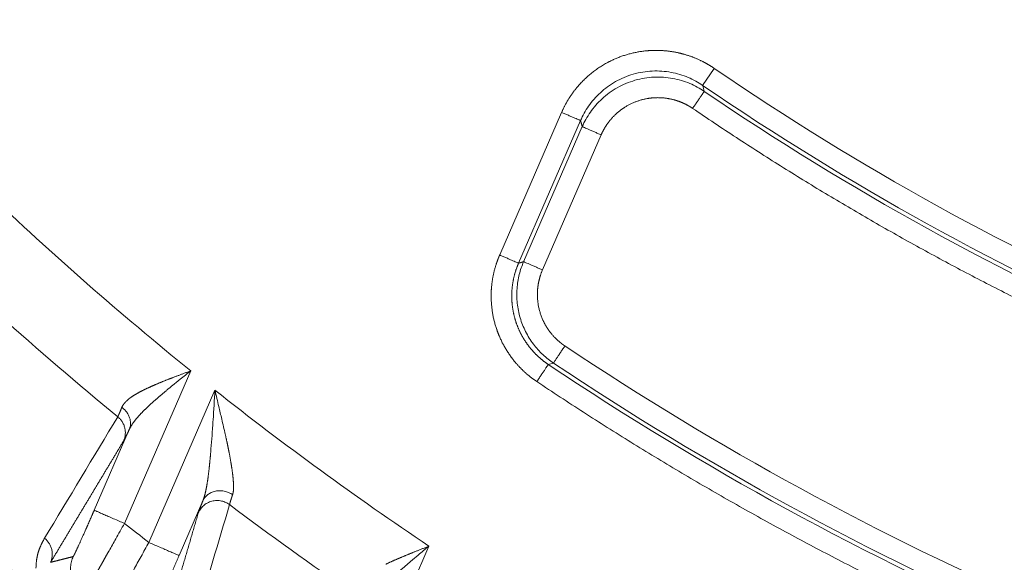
# Model space of a CAD drawing. Header units: millimetres. Extents: x 5437 to 18441, y -4466 to 3128.
# Tile 102 of 256: x 8441 to 8465, y -2844 to -2831. Entities that reach past the tile are written whole.
import ezdxf

# ---------------------------------------------------------------- set-up
doc = ezdxf.new("R2010")
doc.units = ezdxf.units.MM
doc.layers.add('1', color=7, linetype='Continuous', true_color=0xffffff)
doc.styles.add('TXT08', font='txt.shx', dxfattribs={"width": 0.8, "bigfont": 'gbcbig.shx'})
doc.dimstyles.get("Standard").update_dxf_attribs({"dimtxt": 0.18, "dimasz": 0.18, "dimexe": 0.18, "dimexo": 0.0625, "dimgap": 0.09, "dimtad": 0, "dimtih": 1, "dimtoh": 1, "dimdec": 4, "dimzin": 0, "dimdsep": 46, "dimtxsty": 'Standard', "dimcen": 0.09, "dimadec": 0, "dimazin": 0, "dimtfac": 1, "dimtdec": 4, "dimtofl": 0, "dimtmove": 0, "dimatfit": 3, "dimfxl": 1, "dimtolj": 1, "dimtzin": 0, "dimarcsym": 0})
doc.dimstyles.new('YanXiu', dxfattribs={"dimtxt": 40, "dimasz": 30, "dimexe": 0.66, "dimexo": 0.66, "dimgap": 0.66, "dimtad": 0, "dimdec": 1, "dimdsep": 46, "dimtxsty": 'TXT08', "dimcen": 0, "dimclrd": 256, "dimclre": 165, "dimclrt": 90, "dimazin": 2, "dimtfac": 1, "dimtdec": 1, "dimtofl": 0, "dimtmove": 0, "dimatfit": 3, "dimfxl": 1, "dimlwd": 5, "dimlwe": 13, "dimarcsym": 0})

# ---------------------------------------------------------------- blocks, each defined once
blk = doc.blocks.new('*D53')
at = {"color": 0, "lineweight": -2, "transparency": 16777216}
for p, q in [((10989.431, -2154.415), (10692.917, -2240.821)), ((11069.431, -2154.415), (10989.431, -2154.415)), ((8443.39, -2896.322), (8443.57, -2896.322)), ((8443.48, -2896.412), (8443.48, -2896.232))]:
    blk.add_line(p, q, dxfattribs=at)
at = {"color": 0, "lineweight": 20, "transparency": 16777216}
blk.add_solid([(10689.187, -2228.02), (10696.648, -2253.622), (10616.112, -2263.203)], dxfattribs=at)
at = {"layer": 'Defpoints', "color": 0, "lineweight": 20, "transparency": 16777216}
for p in [(10616.112, -2263.203), (6270.848, -3529.44)]:
    blk.add_point(p, dxfattribs=at)
at = {"color": 0, "lineweight": 20, "transparency": 16777216, "insert": (11249.521, -2154.415), "char_height": 80, "attachment_point": 5}
blk.add_mtext('\\A1;R2260', dxfattribs=at)
blk = doc.blocks.new('*D54')
at = {"color": 0, "lineweight": -2, "transparency": 16777216}
blk.add_line((7492.685, -2896.322), (7463.516, -2896.322), dxfattribs=at)
at = {"color": 0, "lineweight": -3, "transparency": 16777216}
for start, end in [(14.724706, 87.329624), (101.590205, 175.275294)]:
    blk.add_arc((8434.119, -2896.322), 970.423, start, end, dxfattribs=at)
at = {"color": 0, "lineweight": 20, "transparency": 16777216}
for points in [[(9385.695, -2646.81), (9359.647, -2652.519), (9389.799, -2727.809)], [(7480.316, -2816.939), (7453.672, -2815.84), (7463.696, -2896.322)]]:
    blk.add_solid(points, dxfattribs=at)
at = {"layer": 'Defpoints', "color": 0, "lineweight": 20, "transparency": 16777216}
for p in [(7900.863, -2085.545), (10671.817, -2501.755), (7492.748, -2896.322), (7740.501, -2896.322), (8434.119, -2896.322)]:
    blk.add_point(p, dxfattribs=at)
at = {"color": 0, "lineweight": 20, "transparency": 16777216, "insert": (8359.241, -1928.792), "char_height": 80, "attachment_point": 5}
blk.add_mtext('\\A1;165%%D', dxfattribs=at)
blk = doc.blocks.new('*D56')
at = {"lineweight": 5, "transparency": 16777216}
blk.add_line((9409.719, -2278.028), (9220.9, -2398.87), dxfattribs=at)
at = {"lineweight": 20, "transparency": 16777216}
blk.add_solid([(9218.205, -2394.659), (9223.595, -2403.082), (9195.632, -2415.042)], dxfattribs=at)
at = {"layer": 'Defpoints', "color": 0, "lineweight": 20, "transparency": 16777216}
for p in [(9195.632, -2415.042), (8443.48, -2896.412)]:
    blk.add_point(p, dxfattribs=at)
at = {"color": 90, "lineweight": 20, "transparency": 16777216, "insert": (9459.689, -2246.048), "char_height": 40, "attachment_point": 5, "rotation": 32.6188, "style": 'TXT08'}
blk.add_mtext('R893', dxfattribs=at)

msp = doc.modelspace()

# ---------------------------------------------------------------- linework, layer by layer
at = {"color": 7, "lineweight": 20}
msp.add_arc((8443.47995, -2896.41157), 893, 10.1099821, 350.11198757, dxfattribs=at)
at = {"layer": '1', "color": 0, "lineweight": 20}
for p, q in [((8457.23466, -2832.71841), (8457.51686, -2832.30571)), ((8452.30934, -2836.83531), (8453.81308, -2833.3733)), ((8454.27164, -2833.57248), (8452.76791, -2837.03449)), ((8452.89031, -2836.99852), (8454.31428, -2833.72016)), ((8454.77284, -2833.91934), (8453.34887, -2837.1977)), ((8444.80949, -2839.64632), (8443.20074, -2843.3501)), ((8443.79359, -2843.81173), (8445.39847, -2840.11688)), ((8442.46708, -2843.03143), (8443.31885, -2841.07043)), ((8445.10488, -2842.80054), (8444.52725, -2844.1304)), ((8450.59362, -2843.90017), (8449.0158, -2847.53274))]:
    msp.add_line(p, q, dxfattribs=at)
for centre, radius, start, end in [((8495.27522, -2777.08546), 66.89522, 235.6365589, 257.4075419), ((8495.27522, -2777.08546), 67.39518, 235.6365589, 257.4075419), ((8495.27522, -2777.08546), 67.49312, 235.734301, 257.3097998), ((8495.27522, -2777.08546), 80.37817, 226.4118644, 231.1080564), ((8495.27522, -2777.08546), 82.36106, 228.0002717, 230.636495), ((8495.27522, -2777.08546), 87.5, 224.5408917, 268.5032091), ((8495.27522, -2777.08546), 74.50693, 236.259337, 256.7847638), ((8495.27522, -2777.08546), 75.10482, 236.1952206, 256.8488802), ((8495.27522, -2777.08546), 75.00688, 236.259337, 256.7847638), ((8495.27522, -2777.08546), 80.37817, 231.645437, 236.2278127), ((8495.27522, -2777.08546), 86.87162, 228.283902, 231.6685782), ((8495.27522, -2777.08546), 82.36106, 233.0375695, 235.6139874), ((8495.27524, -2777.08543), 84.27788, 231.8377442, 232.3485701)]:
    msp.add_arc(centre, radius, start, end, dxfattribs=at)
for points, degree, knots in [([(8453.81308, -2833.3733), (8453.90496, -2833.16093), (8454.02182, -2832.95989), (8454.16158, -2832.77277), (8454.48107, -2832.43429), (8454.86943, -2832.17805), (8455.07939, -2832.07187), (8455.44513, -2831.93834), (8455.82809, -2831.87778), (8455.98275, -2831.8653), (8456.29269, -2831.86424), (8456.59943, -2831.91116), (8456.75148, -2831.94696), (8457.0028, -2832.02653), (8457.24021, -2832.1376), (8457.33547, -2832.18869), (8457.42756, -2832.24471), (8457.51686, -2832.30571)], 5, [0, 0, 0, 0, 0, 0, 0.26220551, 0.26220551, 0.26220551, 0.52587297, 0.52587297, 0.52587297, 0.70157156, 0.70157156, 0.70157156, 0.8776374, 0.8776374, 0.8776374, 1, 1, 1, 1, 1, 1]), ([(8457.23466, -2832.71841), (8457.18165, -2832.68217), (8457.12569, -2832.64766), (8457.00806, -2832.5832), (8456.94639, -2832.55327), (8456.81783, -2832.49912), (8456.75093, -2832.47491), (8456.61266, -2832.43333), (8456.54128, -2832.41595), (8456.39509, -2832.38901), (8456.32027, -2832.37944), (8456.16848, -2832.36889), (8456.09152, -2832.3679), (8455.93693, -2832.37497), (8455.8593, -2832.38303), (8455.705, -2832.40831), (8455.62833, -2832.42553), (8455.55293, -2832.4472)], 3, [0, 0, 0, 0, 0.125, 0.125, 0.25, 0.25, 0.375, 0.375, 0.5, 0.5, 0.625, 0.625, 0.75, 0.75, 0.875, 0.875, 1, 1, 1, 1]), ([(8455.55293, -2832.4472), (8455.47747, -2832.46893), (8455.40328, -2832.49512), (8455.25899, -2832.55579), (8455.18887, -2832.59027), (8455.05403, -2832.66656), (8454.98929, -2832.70836), (8454.86621, -2832.79812), (8454.80787, -2832.84607), (8454.69826, -2832.94676), (8454.64701, -2832.9995), (8454.55193, -2833.1084), (8454.50812, -2833.16455), (8454.42798, -2833.27893), (8454.39166, -2833.33716), (8454.3263, -2833.45445), (8454.29726, -2833.51352), (8454.27164, -2833.57248)], 3, [0, 0, 0, 0, 0.125, 0.125, 0.25, 0.25, 0.375, 0.375, 0.5, 0.5, 0.625, 0.625, 0.75, 0.75, 0.875, 0.875, 1, 1, 1, 1]), ([(8454.31428, -2833.72016), (8454.33988, -2833.66125), (8454.3689, -2833.60223), (8454.4342, -2833.48504), (8454.47049, -2833.42686), (8454.55054, -2833.31258), (8454.59431, -2833.25648), (8454.68926, -2833.14767), (8454.74046, -2833.09497), (8454.84992, -2832.99436), (8454.90818, -2832.94644), (8455.0311, -2832.85674), (8455.09574, -2832.81495), (8455.2304, -2832.73867), (8455.30041, -2832.7042), (8455.44451, -2832.6435), (8455.51859, -2832.61729), (8455.59396, -2832.59553)], 3, [0, 0, 0, 0, 0.125, 0.125, 0.25, 0.25, 0.375, 0.375, 0.5, 0.5, 0.625, 0.625, 0.75, 0.75, 0.875, 0.875, 1, 1, 1, 1]), ([(8455.59396, -2832.59553), (8455.66925, -2832.57381), (8455.74582, -2832.55652), (8455.89992, -2832.5311), (8455.97745, -2832.52297), (8456.13187, -2832.51572), (8456.20875, -2832.51661), (8456.36039, -2832.52695), (8456.43515, -2832.5364), (8456.58123, -2832.5631), (8456.65256, -2832.58036), (8456.79076, -2832.62169), (8456.85763, -2832.64577), (8456.98617, -2832.69966), (8457.04783, -2832.72946), (8457.16547, -2832.79366), (8457.22145, -2832.82805), (8457.27448, -2832.86416)], 3, [0, 0, 0, 0, 0.125, 0.125, 0.25, 0.25, 0.375, 0.375, 0.5, 0.5, 0.625, 0.625, 0.75, 0.75, 0.875, 0.875, 1, 1, 1, 1]), ([(8456.99299, -2833.27734), (8456.94324, -2833.24348), (8456.89204, -2833.21219), (8456.83924, -2833.18344), (8456.73149, -2833.13166), (8456.61884, -2833.09084), (8456.56122, -2833.07314), (8456.32874, -2833.01408), (8456.08714, -2833.00193), (8455.90358, -2833.02065), (8455.61041, -2833.09652), (8455.34638, -2833.24086), (8455.24671, -2833.30929), (8455.07214, -2833.45699), (8454.9283, -2833.6348), (8454.86784, -2833.7249), (8454.81578, -2833.82005), (8454.77284, -2833.91934)], 5, [0, 0, 0, 0, 0, 0, 0.11370391, 0.11370391, 0.11370391, 0.22727799, 0.22727799, 0.22727799, 0.5676946, 0.5676946, 0.5676946, 0.79533232, 0.79533232, 0.79533232, 1, 1, 1, 1, 1, 1]), ([(8453.21138, -2839.90834), (8453.01801, -2839.77903), (8452.84055, -2839.62781), (8452.68201, -2839.45713), (8452.45201, -2839.14276), (8452.28657, -2838.79232), (8452.23151, -2838.64754), (8452.12279, -2838.27535), (8452.087, -2837.88723), (8452.09213, -2837.6543), (8452.13556, -2837.34645), (8452.22545, -2837.05035), (8452.25067, -2836.97751), (8452.27863, -2836.90585), (8452.30934, -2836.83531)], 5, [0, 0, 0, 0, 0, 0, 0.33334625, 0.33334625, 0.33334625, 0.55540081, 0.55540081, 0.55540081, 0.88960653, 0.88960653, 0.88960653, 1, 1, 1, 1, 1, 1]), ([(8452.76791, -2837.03449), (8452.76506, -2837.04109), (8452.75936, -2837.05433), (8452.75107, -2837.07433), (8452.74294, -2837.0945), (8452.73502, -2837.11483), (8452.72728, -2837.13532), (8452.71974, -2837.15597), (8452.71241, -2837.17678), (8452.70528, -2837.19774), (8452.69836, -2837.21885), (8452.69165, -2837.2401), (8452.68516, -2837.26151), (8452.67888, -2837.28306), (8452.67283, -2837.30474), (8452.66701, -2837.32656), (8452.66142, -2837.34852), (8452.65605, -2837.37061), (8452.65093, -2837.39282), (8452.64605, -2837.41515), (8452.6414, -2837.43761), (8452.63701, -2837.46018), (8452.63286, -2837.48286), (8452.62896, -2837.50565), (8452.62532, -2837.52854), (8452.62193, -2837.55153), (8452.61881, -2837.57462), (8452.61595, -2837.5978), (8452.61335, -2837.62107), (8452.61102, -2837.64442), (8452.60896, -2837.66785), (8452.60717, -2837.69135), (8452.60566, -2837.71492), (8452.60442, -2837.73856), (8452.60346, -2837.76226), (8452.60279, -2837.78601), (8452.60239, -2837.80981), (8452.60228, -2837.83366), (8452.60245, -2837.85755), (8452.6029, -2837.88147), (8452.60365, -2837.90542), (8452.60468, -2837.9294), (8452.60601, -2837.9534), (8452.60762, -2837.97741), (8452.60953, -2838.00144), (8452.61173, -2838.02546), (8452.61422, -2838.04949), (8452.617, -2838.07351), (8452.62008, -2838.09752), (8452.62345, -2838.12151), (8452.62712, -2838.14548), (8452.63107, -2838.16942), (8452.63533, -2838.19333), (8452.63987, -2838.2172), (8452.64471, -2838.24103), (8452.64984, -2838.26481), (8452.65526, -2838.28853), (8452.66097, -2838.31219), (8452.66697, -2838.33579), (8452.67326, -2838.35932), (8452.67983, -2838.38277), (8452.68669, -2838.40614), (8452.69383, -2838.42942), (8452.70126, -2838.45262), (8452.70897, -2838.47571), (8452.71695, -2838.49871), (8452.72521, -2838.5216), (8452.73375, -2838.54438), (8452.74256, -2838.56704), (8452.75164, -2838.58958), (8452.76098, -2838.61199), (8452.77059, -2838.63427), (8452.78046, -2838.65642), (8452.79059, -2838.67843), (8452.80098, -2838.70029), (8452.81162, -2838.72201), (8452.82251, -2838.74357), (8452.83365, -2838.76497), (8452.84503, -2838.78621), (8452.85665, -2838.80729), (8452.86851, -2838.8282), (8452.8806, -2838.84893), (8452.89292, -2838.86949), (8452.90546, -2838.88986), (8452.91823, -2838.91005), (8452.93121, -2838.93005), (8452.94441, -2838.94987), (8452.95782, -2838.96948), (8452.97144, -2838.9889), (8452.98525, -2839.00812), (8452.99927, -2839.02713), (8453.01348, -2839.04594), (8453.02787, -2839.06454), (8453.04245, -2839.08293), (8453.05721, -2839.1011), (8453.07215, -2839.11906), (8453.08726, -2839.13679), (8453.10253, -2839.15431), (8453.11797, -2839.1716), (8453.13357, -2839.18867), (8453.14932, -2839.20551), (8453.16521, -2839.22212), (8453.18126, -2839.2385), (8453.19744, -2839.25466), (8453.21376, -2839.27057), (8453.2302, -2839.28626), (8453.24678, -2839.30171), (8453.26347, -2839.31692), (8453.28028, -2839.3319), (8453.29721, -2839.34663), (8453.31424, -2839.36113), (8453.33137, -2839.37539), (8453.34861, -2839.38941), (8453.36593, -2839.40319), (8453.38335, -2839.41673), (8453.40085, -2839.43003), (8453.41843, -2839.44309), (8453.43609, -2839.45591), (8453.45383, -2839.46849), (8453.47162, -2839.48084), (8453.48357, -2839.48889), (8453.48953, -2839.49291)], 3, [0, 0, 0, 0, 0.00775826, 0.01554642, 0.02336418, 0.03121125, 0.03908733, 0.0469921, 0.05492525, 0.06288644, 0.07087533, 0.07889157, 0.08693481, 0.09500467, 0.10310078, 0.11122276, 0.1193702, 0.12754271, 0.13573986, 0.14396124, 0.15220642, 0.16047495, 0.16876639, 0.17708028, 0.18541616, 0.19377354, 0.20215196, 0.21055091, 0.2189699, 0.22740843, 0.23586597, 0.24434201, 0.25283602, 0.26134746, 0.26987579, 0.27842046, 0.2869809, 0.29555657, 0.30414688, 0.31275126, 0.32136912, 0.32999989, 0.33864297, 0.34729776, 0.35596365, 0.36464003, 0.3733263, 0.38202184, 0.39072602, 0.39943823, 0.40815782, 0.41688418, 0.42561666, 0.43435463, 0.44309744, 0.45184447, 0.46059505, 0.46934855, 0.47810432, 0.48686172, 0.49562008, 0.50437878, 0.51313714, 0.52189454, 0.53065031, 0.53940382, 0.5481544, 0.55690143, 0.56564425, 0.57438222, 0.58311471, 0.59184107, 0.60056067, 0.60927289, 0.61797708, 0.62667262, 0.6353589, 0.6440353, 0.6527012, 0.661356, 0.66999909, 0.67862987, 0.68724775, 0.69585215, 0.70444247, 0.71301815, 0.72157862, 0.7301233, 0.73865164, 0.7471631, 0.75565713, 0.76413319, 0.77259075, 0.7810293, 0.78944831, 0.79784729, 0.80622573, 0.81458313, 0.82291903, 0.83123295, 0.83952442, 0.84779297, 0.85603818, 0.86425958, 0.87245677, 0.8806293, 0.88877677, 0.89689877, 0.90499492, 0.91306481, 0.92110808, 0.92912435, 0.93711328, 0.9450745, 0.95300768, 0.96091249, 0.9687886, 0.97663571, 0.98445351, 0.9922417, 1, 1, 1, 1]), ([(8453.34887, -2837.1977), (8453.27698, -2837.36257), (8453.23043, -2837.53787), (8453.2106, -2837.71751), (8453.22463, -2838.08023), (8453.34413, -2838.42298), (8453.43127, -2838.5863), (8453.57425, -2838.77885), (8453.75074, -2838.93829), (8453.79603, -2838.97537), (8453.84293, -2839.01008), (8453.89148, -2839.04245)], 5, [0, 0, 0, 0, 0, 0, 0.43036303, 0.43036303, 0.43036303, 0.8605009, 0.8605009, 0.8605009, 1, 1, 1, 1, 1, 1]), ([(8444.27792, -2839.84856), (8444.28528, -2839.84567), (8444.30036, -2839.83977), (8444.32359, -2839.83074), (8444.34797, -2839.82131), (8444.3735, -2839.81148), (8444.40017, -2839.80125), (8444.428, -2839.7906), (8444.45698, -2839.77955), (8444.48711, -2839.76808), (8444.51839, -2839.75619), (8444.55082, -2839.74389), (8444.58441, -2839.73117), (8444.61914, -2839.71803), (8444.65501, -2839.70448), (8444.69203, -2839.69051), (8444.73018, -2839.67613), (8444.76946, -2839.66135), (8444.79603, -2839.65137), (8444.80949, -2839.64632)], 3, [0, 0, 0, 0, 0.04233469, 0.08673159, 0.1331907, 0.18171196, 0.23229522, 0.28494026, 0.3396468, 0.39641451, 0.45524302, 0.5161319, 0.57908067, 0.64408883, 0.71115582, 0.78028107, 0.85146395, 0.92470382, 1, 1, 1, 1]), ([(8443.78357, -2840.05687), (8443.78984, -2840.05398), (8443.80246, -2840.04815), (8443.82163, -2840.0394), (8443.84111, -2840.03058), (8443.8609, -2840.02171), (8443.881, -2840.01278), (8443.90142, -2840.00379), (8443.92214, -2839.99473), (8443.94318, -2839.98562), (8443.96452, -2839.97645), (8443.98617, -2839.96721), (8444.00076, -2839.96105), (8444.00809, -2839.95795)], 3, [0, 0, 0, 0, 0.08671421, 0.17426057, 0.2626415, 0.35185937, 0.44191644, 0.53281492, 0.62455692, 0.71714448, 0.81057959, 0.90486415, 1, 1, 1, 1]), ([(8444.3663, -2840.00278), (8444.35867, -2840.00902), (8444.34351, -2840.0214), (8444.321, -2840.03986), (8444.29883, -2840.05807), (8444.27701, -2840.07604), (8444.25556, -2840.09378), (8444.23445, -2840.11126), (8444.21371, -2840.12851), (8444.19332, -2840.14552), (8444.17329, -2840.16229), (8444.15362, -2840.17881), (8444.1343, -2840.19509), (8444.11534, -2840.21114), (8444.09673, -2840.22694), (8444.07848, -2840.2425), (8444.06058, -2840.25781), (8444.04304, -2840.27288), (8444.02584, -2840.28771), (8444.009, -2840.3023), (8443.9925, -2840.31664), (8443.97635, -2840.33073), (8443.96054, -2840.34458), (8443.95015, -2840.35372), (8443.945, -2840.35826)], 3, [0, 0, 0, 0, 0.05262331, 0.10456281, 0.15581865, 0.20639095, 0.25627986, 0.30548551, 0.35400806, 0.40184766, 0.44900448, 0.49547869, 0.54127047, 0.58638001, 0.63080749, 0.67455314, 0.71761715, 0.75999976, 0.8017012, 0.84272172, 0.88306158, 0.92272105, 0.96170042, 1, 1, 1, 1]), ([(8444.00809, -2839.95795), (8444.01489, -2839.95509), (8444.02857, -2839.94933), (8444.04936, -2839.94067), (8444.07052, -2839.9319), (8444.09207, -2839.92304), (8444.11399, -2839.91407), (8444.13629, -2839.90501), (8444.15896, -2839.89584), (8444.18202, -2839.88658), (8444.20545, -2839.87721), (8444.22926, -2839.86775), (8444.25344, -2839.85818), (8444.26973, -2839.85178), (8444.27792, -2839.84856)], 3, [0, 0, 0, 0, 0.07737768, 0.15583498, 0.235373, 0.31599278, 0.39769529, 0.48048145, 0.56435214, 0.64930815, 0.73535025, 0.82247915, 0.91069553, 1, 1, 1, 1]), ([(8443.1372, -2840.53431), (8443.13835, -2840.53158), (8443.14064, -2840.52612), (8443.14443, -2840.51795), (8443.14847, -2840.50979), (8443.15278, -2840.50163), (8443.15736, -2840.49347), (8443.16221, -2840.48532), (8443.16734, -2840.47718), (8443.17273, -2840.46903), (8443.1784, -2840.46089), (8443.18435, -2840.45275), (8443.19056, -2840.44462), (8443.19705, -2840.43648), (8443.20382, -2840.42834), (8443.21086, -2840.4202), (8443.21817, -2840.41206), (8443.22576, -2840.40392), (8443.23363, -2840.39577), (8443.24177, -2840.38763), (8443.25019, -2840.37948), (8443.25889, -2840.37132), (8443.26786, -2840.36317), (8443.27711, -2840.355), (8443.28663, -2840.34683), (8443.29644, -2840.33866), (8443.30652, -2840.33048), (8443.31688, -2840.3223), (8443.32751, -2840.31411), (8443.33843, -2840.30591), (8443.34962, -2840.2977), (8443.36108, -2840.28949), (8443.36892, -2840.28403), (8443.37285, -2840.28129)], 3, [0, 0, 0, 0, 0.03055612, 0.06118234, 0.09188348, 0.1226643, 0.15352954, 0.18448387, 0.21553194, 0.24667836, 0.27792767, 0.30928439, 0.34075296, 0.3723378, 0.40404327, 0.43587365, 0.46783321, 0.49992613, 0.53215656, 0.56452856, 0.59704618, 0.62971337, 0.66253404, 0.69551205, 0.72865118, 0.76195517, 0.79542768, 0.82907234, 0.86289269, 0.89689222, 0.93107438, 0.96544254, 1, 1, 1, 1]), ([(8443.37285, -2840.28129), (8443.3768, -2840.27858), (8443.38472, -2840.27313), (8443.39693, -2840.26497), (8443.40942, -2840.25677), (8443.42224, -2840.24854), (8443.43536, -2840.24027), (8443.4488, -2840.23196), (8443.46254, -2840.22362), (8443.47661, -2840.21523), (8443.49098, -2840.20681), (8443.50567, -2840.19835), (8443.52067, -2840.18984), (8443.53599, -2840.18129), (8443.55162, -2840.1727), (8443.56757, -2840.16406), (8443.58384, -2840.15538), (8443.60042, -2840.14666), (8443.61731, -2840.13789), (8443.63452, -2840.12907), (8443.65205, -2840.12021), (8443.6699, -2840.1113), (8443.68806, -2840.10234), (8443.70653, -2840.09333), (8443.72533, -2840.08428), (8443.74444, -2840.07518), (8443.76385, -2840.06604), (8443.77698, -2840.05994), (8443.78357, -2840.05687)], 3, [0, 0, 0, 0, 0.03445411, 0.06920805, 0.10426485, 0.13962745, 0.17529872, 0.21128144, 0.24757832, 0.28419198, 0.32112498, 0.35837981, 0.39595887, 0.43386452, 0.47209903, 0.51066461, 0.54956343, 0.58879755, 0.62836903, 0.66827981, 0.70853183, 0.74912694, 0.79006695, 0.8313536, 0.8729886, 0.91497361, 0.95731022, 1, 1, 1, 1]), ([(8443.945, -2840.35826), (8443.93868, -2840.36383), (8443.9261, -2840.37493), (8443.90744, -2840.39152), (8443.88901, -2840.40799), (8443.87083, -2840.42434), (8443.85289, -2840.44058), (8443.8352, -2840.4567), (8443.81777, -2840.47271), (8443.80059, -2840.4886), (8443.78366, -2840.50438), (8443.76699, -2840.52005), (8443.75058, -2840.53561), (8443.73443, -2840.55106), (8443.71854, -2840.5664), (8443.70292, -2840.58163), (8443.68756, -2840.59675), (8443.67247, -2840.61176), (8443.65764, -2840.62666), (8443.64309, -2840.64146), (8443.6288, -2840.65616), (8443.61479, -2840.67074), (8443.60105, -2840.68522), (8443.58757, -2840.6996), (8443.57877, -2840.70915), (8443.57438, -2840.71391)], 3, [0, 0, 0, 0, 0.04700808, 0.09369103, 0.14004938, 0.1860837, 0.23179455, 0.2771825, 0.32224814, 0.36699209, 0.41141494, 0.45551734, 0.49929992, 0.54276335, 0.58590829, 0.62873543, 0.67124547, 0.71343914, 0.75531716, 0.79688028, 0.83812928, 0.87906494, 0.91968806, 0.95999946, 1, 1, 1, 1]), ([(8443.03869, -2840.7619), (8443.03916, -2840.76105), (8443.04009, -2840.75935), (8443.0416, -2840.7565), (8443.04319, -2840.75344), (8443.04486, -2840.75015), (8443.04661, -2840.74663), (8443.04844, -2840.74288), (8443.05035, -2840.73889), (8443.05235, -2840.73468), (8443.05443, -2840.73023), (8443.0566, -2840.72556), (8443.05884, -2840.72065), (8443.06117, -2840.71551), (8443.06358, -2840.71015), (8443.06608, -2840.70455), (8443.06865, -2840.69872), (8443.07131, -2840.69267), (8443.07405, -2840.68638), (8443.07687, -2840.67987), (8443.07978, -2840.67312), (8443.08276, -2840.66615), (8443.08583, -2840.65895), (8443.08898, -2840.65152), (8443.09221, -2840.64386), (8443.09552, -2840.63597), (8443.09891, -2840.62786), (8443.10238, -2840.61952), (8443.10594, -2840.61095), (8443.10957, -2840.60216), (8443.11328, -2840.59315), (8443.11707, -2840.5839), (8443.12094, -2840.57444), (8443.12488, -2840.56475), (8443.12891, -2840.55483), (8443.13301, -2840.54471), (8443.1358, -2840.53778), (8443.1372, -2840.53431)], 3, [0, 0, 0, 0, 0.02807925, 0.05618308, 0.08431188, 0.11246608, 0.14064608, 0.16885227, 0.19708508, 0.22534489, 0.25363211, 0.28194715, 0.31029039, 0.33866225, 0.3670631, 0.39549335, 0.42395339, 0.45244361, 0.48096439, 0.50951614, 0.53809923, 0.56671405, 0.59536097, 0.6240404, 0.65275269, 0.68149823, 0.7102774, 0.73909057, 0.76793811, 0.7968204, 0.8257378, 0.85469068, 0.88367941, 0.91270434, 0.94176584, 0.97086428, 1, 1, 1, 1]), ([(8443.57438, -2840.71391), (8443.57013, -2840.71857), (8443.56165, -2840.72784), (8443.5492, -2840.74169), (8443.53702, -2840.75542), (8443.52513, -2840.76903), (8443.51351, -2840.78253), (8443.50218, -2840.7959), (8443.49113, -2840.80916), (8443.48037, -2840.8223), (8443.46989, -2840.83531), (8443.45968, -2840.84821), (8443.44976, -2840.86099), (8443.44013, -2840.87365), (8443.43077, -2840.88619), (8443.42169, -2840.89862), (8443.4129, -2840.91092), (8443.40438, -2840.9231), (8443.39615, -2840.93516), (8443.38819, -2840.9471), (8443.38051, -2840.95892), (8443.37311, -2840.97062), (8443.36598, -2840.9822), (8443.35913, -2840.99365), (8443.35256, -2841.00499), (8443.34626, -2841.0162), (8443.34023, -2841.02729), (8443.33447, -2841.03825), (8443.32899, -2841.04909), (8443.32377, -2841.05981), (8443.32048, -2841.0669), (8443.31885, -2841.07043)], 3, [0, 0, 0, 0, 0.03912179, 0.07790179, 0.11634097, 0.1544403, 0.1922008, 0.2296235, 0.26670949, 0.30345984, 0.33987569, 0.37595819, 0.41170855, 0.44712797, 0.48221772, 0.5169791, 0.55141343, 0.58552209, 0.61930648, 0.65276806, 0.68590832, 0.71872879, 0.75123106, 0.78341675, 0.81528755, 0.84684518, 0.87809142, 0.9090281, 0.93965712, 0.96998042, 1, 1, 1, 1]), ([(8445.64877, -2841.18707), (8445.65109, -2841.19744), (8445.65569, -2841.21802), (8445.66249, -2841.24861), (8445.66914, -2841.27873), (8445.67563, -2841.30837), (8445.68198, -2841.33753), (8445.68817, -2841.36621), (8445.69421, -2841.39441), (8445.70009, -2841.42213), (8445.70581, -2841.44938), (8445.71139, -2841.47615), (8445.71501, -2841.49381), (8445.71681, -2841.50257)], 3, [0, 0, 0, 0, 0.09765735, 0.19396253, 0.2889162, 0.38251913, 0.47477216, 0.5656762, 0.65523225, 0.74344142, 0.83030488, 0.91582395, 1, 1, 1, 1]), ([(8445.26792, -2841.91258), (8445.26885, -2841.90337), (8445.27073, -2841.88479), (8445.27352, -2841.85655), (8445.27633, -2841.82772), (8445.27914, -2841.7983), (8445.28196, -2841.76827), (8445.28479, -2841.73764), (8445.28762, -2841.70641), (8445.29045, -2841.67458), (8445.29329, -2841.64215), (8445.29613, -2841.60912), (8445.29897, -2841.57549), (8445.30084, -2841.55283), (8445.30178, -2841.54141)], 3, [0, 0, 0, 0, 0.07550212, 0.15242392, 0.23076681, 0.31053211, 0.39172109, 0.47433494, 0.5583748, 0.64384173, 0.73073677, 0.81906088, 0.908815, 1, 1, 1, 1]), ([(8445.71681, -2841.50257), (8445.71866, -2841.51167), (8445.72236, -2841.52979), (8445.72778, -2841.55676), (8445.73309, -2841.58341), (8445.73827, -2841.60976), (8445.74332, -2841.63578), (8445.74826, -2841.66149), (8445.75306, -2841.68688), (8445.75775, -2841.71196), (8445.76231, -2841.73672), (8445.76674, -2841.76116), (8445.77106, -2841.78528), (8445.77524, -2841.80908), (8445.77931, -2841.83257), (8445.78194, -2841.84808), (8445.78324, -2841.8558)], 3, [0, 0, 0, 0, 0.07588112, 0.15107, 0.22556826, 0.2993776, 0.37249975, 0.44493654, 0.51668986, 0.58776166, 0.65815398, 0.72786893, 0.79690869, 0.86527554, 0.93297182, 1, 1, 1, 1]), ([(8445.23245, -2842.21982), (8445.23352, -2842.21182), (8445.23565, -2842.19576), (8445.23877, -2842.17143), (8445.24186, -2842.14683), (8445.24489, -2842.12193), (8445.24789, -2842.09675), (8445.25085, -2842.07128), (8445.25377, -2842.04553), (8445.25666, -2842.01949), (8445.25952, -2841.99317), (8445.26235, -2841.96657), (8445.26516, -2841.93969), (8445.267, -2841.92163), (8445.26792, -2841.91258)], 3, [0, 0, 0, 0, 0.07988772, 0.16039515, 0.24152443, 0.32327765, 0.40565684, 0.48866398, 0.57230104, 0.6565699, 0.74147243, 0.82701044, 0.91318572, 1, 1, 1, 1]), ([(8445.78324, -2841.8558), (8445.78457, -2841.86373), (8445.78722, -2841.87956), (8445.79107, -2841.9031), (8445.79481, -2841.9264), (8445.79843, -2841.94947), (8445.80194, -2841.97229), (8445.80534, -2841.99486), (8445.80863, -2842.01719), (8445.81181, -2842.03927), (8445.81487, -2842.06111), (8445.81783, -2842.08269), (8445.82067, -2842.10402), (8445.82342, -2842.12511), (8445.82517, -2842.13901), (8445.82604, -2842.14595)], 3, [0, 0, 0, 0, 0.07966303, 0.15885594, 0.23758221, 0.31584539, 0.39364911, 0.47099709, 0.5478931, 0.62434101, 0.70034477, 0.7759084, 0.85103601, 0.92573178, 1, 1, 1, 1]), ([(8445.82604, -2842.14595), (8445.82679, -2842.15203), (8445.82828, -2842.16412), (8445.8304, -2842.18204), (8445.83243, -2842.19967), (8445.83434, -2842.217), (8445.83614, -2842.23405), (8445.83783, -2842.2508), (8445.83942, -2842.26727), (8445.84089, -2842.28345), (8445.84226, -2842.29933), (8445.84351, -2842.31493), (8445.84465, -2842.33024), (8445.84568, -2842.34526), (8445.84659, -2842.35999), (8445.84739, -2842.37444), (8445.84808, -2842.3886), (8445.84865, -2842.40247), (8445.84911, -2842.41606), (8445.84945, -2842.42936), (8445.84967, -2842.44238), (8445.84978, -2842.45512), (8445.84976, -2842.46758), (8445.84963, -2842.47975), (8445.84938, -2842.49164), (8445.849, -2842.50325), (8445.84851, -2842.51459), (8445.84789, -2842.52564), (8445.84716, -2842.53641), (8445.84629, -2842.54691), (8445.84531, -2842.55713), (8445.8442, -2842.56708), (8445.84296, -2842.57674), (8445.8416, -2842.58614), (8445.84011, -2842.59526), (8445.83849, -2842.60411), (8445.83674, -2842.61269), (8445.83487, -2842.62099), (8445.83286, -2842.62903), (8445.83072, -2842.6368), (8445.82846, -2842.64431), (8445.82683, -2842.64912), (8445.82602, -2842.65151)], 3, [0, 0, 0, 0, 0.03028883, 0.06027543, 0.08996152, 0.1193489, 0.14843943, 0.17723502, 0.20573767, 0.23394942, 0.2618724, 0.28950882, 0.31686094, 0.34393112, 0.37072179, 0.39723547, 0.42347476, 0.44944236, 0.47514104, 0.5005737, 0.52574329, 0.5506529, 0.57530571, 0.59970501, 0.62385418, 0.64775673, 0.67141629, 0.6948366, 0.71802152, 0.74097504, 0.76370127, 0.78620445, 0.80848895, 0.8305593, 0.85242014, 0.87407626, 0.89553258, 0.91679418, 0.93786629, 0.95875426, 0.97946361, 1, 1, 1, 1]), ([(8445.17383, -2842.56478), (8445.17506, -2842.5591), (8445.17756, -2842.54763), (8445.18122, -2842.53013), (8445.18486, -2842.51223), (8445.18847, -2842.49394), (8445.19205, -2842.47524), (8445.1956, -2842.45615), (8445.19911, -2842.43665), (8445.20259, -2842.41676), (8445.20604, -2842.39647), (8445.20946, -2842.37578), (8445.21285, -2842.35469), (8445.2162, -2842.33319), (8445.21952, -2842.3113), (8445.22281, -2842.28901), (8445.22606, -2842.26632), (8445.22929, -2842.24324), (8445.23139, -2842.22766), (8445.23245, -2842.21982)], 3, [0, 0, 0, 0, 0.05252886, 0.10582895, 0.15990386, 0.21475702, 0.27039174, 0.32681116, 0.38401831, 0.4420161, 0.5008073, 0.5603946, 0.62078056, 0.68196765, 0.74395825, 0.80675462, 0.87035898, 0.93477343, 1, 1, 1, 1]), ([(8445.10488, -2842.80054), (8445.10616, -2842.79739), (8445.10875, -2842.79104), (8445.11256, -2842.78121), (8445.11635, -2842.77107), (8445.12012, -2842.76061), (8445.12387, -2842.74982), (8445.12759, -2842.73871), (8445.13129, -2842.72727), (8445.13497, -2842.71551), (8445.13863, -2842.70342), (8445.14226, -2842.69101), (8445.14586, -2842.67828), (8445.14944, -2842.66522), (8445.153, -2842.65184), (8445.15654, -2842.63814), (8445.16005, -2842.62411), (8445.16354, -2842.60975), (8445.167, -2842.59507), (8445.17044, -2842.58007), (8445.17269, -2842.5699), (8445.17383, -2842.56478)], 3, [0, 0, 0, 0, 0.0464881, 0.09361913, 0.14140125, 0.1898423, 0.23894981, 0.288731, 0.33919278, 0.39034182, 0.44218451, 0.49472697, 0.54797511, 0.60193459, 0.65661085, 0.71200911, 0.76813442, 0.82499159, 0.88258529, 0.94091999, 1, 1, 1, 1]), ([(8445.82602, -2842.65151), (8445.82483, -2842.65512), (8445.82245, -2842.66233), (8445.81899, -2842.67287), (8445.8156, -2842.6832), (8445.8123, -2842.69331), (8445.80908, -2842.70319), (8445.80595, -2842.71284), (8445.8029, -2842.72227), (8445.79994, -2842.73148), (8445.79707, -2842.74046), (8445.79428, -2842.74921), (8445.79157, -2842.75773), (8445.78895, -2842.76603), (8445.78642, -2842.77411), (8445.78397, -2842.78195), (8445.78161, -2842.78957), (8445.77933, -2842.79697), (8445.77714, -2842.80413), (8445.77504, -2842.81107), (8445.77302, -2842.81779), (8445.77108, -2842.82427), (8445.76923, -2842.83053), (8445.76747, -2842.83656), (8445.76579, -2842.84237), (8445.7642, -2842.84795), (8445.76269, -2842.8533), (8445.76127, -2842.85843), (8445.75993, -2842.86333), (8445.75867, -2842.86801), (8445.7575, -2842.87246), (8445.75641, -2842.87668), (8445.75541, -2842.88068), (8445.75449, -2842.88446), (8445.75365, -2842.88801), (8445.75289, -2842.89135), (8445.75246, -2842.89339), (8445.75224, -2842.89441)], 3, [0, 0, 0, 0, 0.0293722, 0.05869471, 0.08796776, 0.11719156, 0.14636634, 0.17549233, 0.20456975, 0.23359885, 0.26257985, 0.29151298, 0.32039849, 0.3492366, 0.37802755, 0.4067716, 0.43546896, 0.4641199, 0.49272465, 0.52128346, 0.54979658, 0.57826426, 0.60668674, 0.63506428, 0.66339714, 0.69168556, 0.71992981, 0.74813013, 0.7762868, 0.80440007, 0.8324702, 0.86049746, 0.88848212, 0.91642443, 0.94432467, 0.9721831, 1, 1, 1, 1]), ([(8441.95642, -2844.15545), (8441.95866, -2844.15491), (8441.96569, -2844.14333), (8441.97741, -2844.12088), (8442.01849, -2844.03732), (8442.08603, -2843.89136), (8442.1341, -2843.78561), (8442.22764, -2843.57713), (8442.33283, -2843.33888), (8442.3773, -2843.23758), (8442.42221, -2843.13473), (8442.46708, -2843.03143)], 5, [0, 0, 0, 0, 0, 0, 0.27723036, 0.27723036, 0.27723036, 0.70430125, 0.70430125, 0.70430125, 1, 1, 1, 1, 1, 1]), ([(8441.13689, -2843.96882), (8441.13905, -2843.96305), (8441.14339, -2843.95144), (8441.15019, -2843.93416), (8441.15725, -2843.91687), (8441.16458, -2843.8996), (8441.17217, -2843.88232), (8441.18003, -2843.86505), (8441.18815, -2843.84779), (8441.19654, -2843.83053), (8441.2052, -2843.81328), (8441.21412, -2843.79603), (8441.2233, -2843.77878), (8441.23275, -2843.76154), (8441.24247, -2843.74431), (8441.25244, -2843.72707), (8441.25927, -2843.71565), (8441.26269, -2843.70992)], 3, [0, 0, 0, 0, 0.06262083, 0.1258187, 0.18959385, 0.2539465, 0.31887688, 0.38438519, 0.45047165, 0.51713646, 0.58437982, 0.65220193, 0.72060296, 0.78958311, 0.85914255, 0.92928146, 1, 1, 1, 1]), ([(8443.42519, -2844.47943), (8443.4826, -2844.37306), (8443.54294, -2844.263), (8443.66669, -2844.03919), (8443.7301, -2843.92544), (8443.79359, -2843.81173)], 3, [0, 0, 0, 0, 0.5, 0.5, 1, 1, 1, 1]), ([(8441.09166, -2844.11654), (8441.09305, -2844.11097), (8441.09582, -2844.09982), (8441.10023, -2844.08323), (8441.10483, -2844.06669), (8441.10965, -2844.05022), (8441.11468, -2844.03381), (8441.11991, -2844.01745), (8441.12536, -2844.00117), (8441.131, -2843.98493), (8441.13492, -2843.9742), (8441.13689, -2843.96882)], 3, [0, 0, 0, 0, 0.10884079, 0.21824818, 0.32822261, 0.43876449, 0.54987424, 0.66155227, 0.77379897, 0.88661476, 1, 1, 1, 1]), ([(8442.82676, -2844.01605), (8442.82355, -2844.02176), (8442.81712, -2844.03315), (8442.80756, -2844.05011), (8442.79807, -2844.06693), (8442.78866, -2844.0836), (8442.77934, -2844.10013), (8442.77009, -2844.1165), (8442.76093, -2844.13272), (8442.75185, -2844.1488), (8442.74285, -2844.16472), (8442.73394, -2844.18049), (8442.72511, -2844.19611), (8442.71637, -2844.21157), (8442.70771, -2844.22689), (8442.69914, -2844.24205), (8442.69065, -2844.25705), (8442.68224, -2844.2719), (8442.67392, -2844.2866), (8442.66569, -2844.30115), (8442.65754, -2844.31553), (8442.64948, -2844.32977), (8442.6415, -2844.34385), (8442.63361, -2844.35777), (8442.62581, -2844.37154), (8442.61809, -2844.38515), (8442.61046, -2844.39861), (8442.60291, -2844.41191), (8442.59545, -2844.42506), (8442.58808, -2844.43805), (8442.58079, -2844.45089), (8442.57358, -2844.46357), (8442.56646, -2844.4761), (8442.55943, -2844.48847), (8442.55248, -2844.50069), (8442.54562, -2844.51275), (8442.53884, -2844.52467), (8442.53214, -2844.53642), (8442.52553, -2844.54803), (8442.519, -2844.55948), (8442.51255, -2844.57079), (8442.5083, -2844.57822), (8442.50618, -2844.58193)], 3, [0, 0, 0, 0, 0.02720651, 0.05429967, 0.08127951, 0.10814602, 0.13489923, 0.16153914, 0.18806578, 0.21447914, 0.24077926, 0.26696613, 0.29303978, 0.31900022, 0.34484747, 0.37058154, 0.39620244, 0.42171019, 0.44710482, 0.47238633, 0.49755474, 0.52261007, 0.54755234, 0.57238156, 0.59709776, 0.62170096, 0.64619116, 0.6705684, 0.69483269, 0.71898405, 0.7430225, 0.76694807, 0.79076077, 0.81446064, 0.83804768, 0.86152192, 0.8848834, 0.90813212, 0.93126811, 0.95429141, 0.97720203, 1, 1, 1, 1]), ([(8450.05042, -2844.11843), (8450.05806, -2844.11529), (8450.07367, -2844.10886), (8450.09771, -2844.09903), (8450.12288, -2844.08878), (8450.14918, -2844.07811), (8450.17661, -2844.06701), (8450.20518, -2844.05549), (8450.23488, -2844.04353), (8450.26571, -2844.03114), (8450.29768, -2844.01831), (8450.33079, -2844.00504), (8450.36502, -2843.99133), (8450.40038, -2843.97719), (8450.43687, -2843.96261), (8450.47448, -2843.9476), (8450.5132, -2843.93216), (8450.55304, -2843.9163), (8450.57998, -2843.90559), (8450.59362, -2843.90017)], 3, [0, 0, 0, 0, 0.04287596, 0.08774705, 0.13461316, 0.1834741, 0.23432961, 0.28717935, 0.34202295, 0.39885995, 0.45768986, 0.51851215, 0.58132621, 0.64613142, 0.71292711, 0.78171257, 0.85248707, 0.92524981, 1, 1, 1, 1]), ([(8441.0634, -2844.26925), (8441.06415, -2844.2635), (8441.06566, -2844.25197), (8441.06818, -2844.23483), (8441.0709, -2844.21774), (8441.07384, -2844.20071), (8441.07698, -2844.18374), (8441.08033, -2844.16683), (8441.08389, -2844.14999), (8441.08765, -2844.1332), (8441.09032, -2844.1221), (8441.09166, -2844.11654)], 3, [0, 0, 0, 0, 0.10874858, 0.21808661, 0.3280146, 0.43853308, 0.54964254, 0.66134348, 0.77363639, 0.88652174, 1, 1, 1, 1]), ([(8444.52725, -2844.1304), (8444.46139, -2844.28201), (8444.39623, -2844.43322), (8444.33433, -2844.57803), (8444.22067, -2844.84644), (8444.13408, -2845.05624), (8444.09939, -2845.14213), (8444.06722, -2845.22486), (8444.05393, -2845.26467), (8444.0518, -2845.27193), (8444.05092, -2845.27632), (8444.0513, -2845.27783)], 5, [0, 0, 0, 0, 0, 0, 0.43509405, 0.43509405, 0.43509405, 0.85796552, 0.85796552, 0.85796552, 1, 1, 1, 1, 1, 1]), ([(8449.54188, -2844.34106), (8449.54836, -2844.33799), (8449.56139, -2844.33182), (8449.58118, -2844.32255), (8449.60128, -2844.31321), (8449.62169, -2844.30379), (8449.64241, -2844.2943), (8449.66345, -2844.28474), (8449.6848, -2844.27511), (8449.70646, -2844.2654), (8449.72843, -2844.25562), (8449.7507, -2844.24576), (8449.76571, -2844.23918), (8449.77325, -2844.23587)], 3, [0, 0, 0, 0, 0.08663071, 0.17411089, 0.26244278, 0.3516285, 0.44167012, 0.53256963, 0.62432894, 0.71694989, 0.81043425, 0.90478374, 1, 1, 1, 1]), ([(8450.14571, -2844.27668), (8450.13798, -2844.28327), (8450.12262, -2844.29636), (8450.0998, -2844.31586), (8450.07732, -2844.3351), (8450.05521, -2844.35408), (8450.03345, -2844.3728), (8450.01205, -2844.39126), (8449.991, -2844.40946), (8449.97032, -2844.4274), (8449.94999, -2844.44509), (8449.93002, -2844.46251), (8449.91041, -2844.47968), (8449.89115, -2844.49658), (8449.87225, -2844.51323), (8449.85371, -2844.52961), (8449.83552, -2844.54574), (8449.81769, -2844.5616), (8449.80021, -2844.5772), (8449.78308, -2844.59255), (8449.7663, -2844.60762), (8449.74987, -2844.62244), (8449.73379, -2844.63699), (8449.72321, -2844.6466), (8449.71797, -2844.65136)], 3, [0, 0, 0, 0, 0.05268619, 0.10468254, 0.1559892, 0.2066063, 0.25653399, 0.30577242, 0.35432174, 0.40218211, 0.44935372, 0.49583673, 0.54163133, 0.58673771, 0.63115609, 0.67488667, 0.71792968, 0.76028536, 0.80195394, 0.84293568, 0.88323087, 0.92283978, 0.96176272, 1, 1, 1, 1]), ([(8449.77325, -2844.23587), (8449.78023, -2844.23282), (8449.7943, -2844.22667), (8449.81567, -2844.2174), (8449.83742, -2844.20801), (8449.85956, -2844.19851), (8449.88208, -2844.1889), (8449.90499, -2844.17917), (8449.92828, -2844.16933), (8449.95196, -2844.15937), (8449.97602, -2844.1493), (8450.00047, -2844.13911), (8450.0253, -2844.1288), (8450.04201, -2844.1219), (8450.05042, -2844.11843)], 3, [0, 0, 0, 0, 0.07726022, 0.15562188, 0.23508594, 0.31565329, 0.39732478, 0.48010117, 0.56398321, 0.64897156, 0.73506686, 0.82226968, 0.91058056, 1, 1, 1, 1])]:
    msp.add_open_spline(points, degree=degree, knots=knots, dxfattribs=at)
for points, weights in [([(8457.27448, -2832.86416), (8457.2706, -2832.86985), (8456.99299, -2833.27734)], [1, 0.712026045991, 1]), ([(8453.81308, -2833.3733), (8454.26533, -2833.56974), (8454.27164, -2833.57248)], [1, 0.712026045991, 1]), ([(8454.31428, -2833.72016), (8454.32059, -2833.7229), (8454.77284, -2833.91934)], [1, 0.712026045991, 1]), ([(8452.30934, -2836.83531), (8452.76159, -2837.03174), (8452.76791, -2837.03449)], [1, 0.712026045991, 1]), ([(8453.61379, -2839.45819), (8452.22523, -2838.53038), (8452.89031, -2836.99852)], [1, 0.76756827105, 1]), ([(8452.89031, -2836.99852), (8452.89662, -2837.00126), (8453.34887, -2837.1977)], [1, 0.712026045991, 1]), ([(8453.61379, -2839.45819), (8453.61762, -2839.45247), (8453.89148, -2839.04245)], [1, 0.712026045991, 1]), ([(8453.21138, -2839.90834), (8453.4857, -2839.49863), (8453.48953, -2839.49291)], [1, 0.712026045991, 1]), ([(8443.18282, -2841.34433), (8443.33118, -2841.00062), (8443.03869, -2840.7619)], [1, 0.798001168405, 1]), ([(8443.31885, -2841.07043), (8443.44962, -2840.76086), (8443.1372, -2840.53431)], [1, 0.789918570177, 1]), ([(8445.10488, -2842.80054), (8445.31981, -2842.31914), (8445.82602, -2842.65151)], [1, 0.634143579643, 1]), ([(8444.99563, -2843.09134), (8445.24607, -2842.51857), (8445.75224, -2842.89441)], [1, 0.620937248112, 1]), ([(8443.20074, -2843.3501), (8442.47967, -2843.0369), (8442.46708, -2843.03143)], [1, 0.713250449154, 1]), ([(8441.40905, -2844.29417), (8441.55829, -2843.94839), (8441.26269, -2843.70992)], [1, 0.796268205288, 1]), ([(8444.52725, -2844.1304), (8444.51466, -2844.12494), (8443.79359, -2843.81173)], [1, 0.713250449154, 1]), ([(8442.198, -2845.10473), (8441.7098, -2844.72359), (8441.95642, -2844.15545)], [1, 0.790697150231, 1])]:
    msp.add_rational_spline(points, weights, degree=2, dxfattribs=at)
for points, degree in [([(8457.23466, -2832.71841), (8457.24792, -2832.76702), (8457.26119, -2832.81561), (8457.27448, -2832.86416)], 3), ([(8480.33855, -2843.4176), (8475.34292, -2842.29268), (8470.45318, -2840.69747), (8465.7283, -2838.6452), (8461.22494, -2836.16047), (8456.99299, -2833.27734)], 5), ([(8454.31428, -2833.72016), (8454.30574, -2833.69064), (8454.29721, -2833.66112), (8454.28869, -2833.63158), (8454.28016, -2833.60204), (8454.27164, -2833.57248)], 5), ([(8452.76791, -2837.03449), (8452.79238, -2837.0273), (8452.81686, -2837.02011), (8452.84134, -2837.01292), (8452.86582, -2837.00572), (8452.89031, -2836.99852)], 5), ([(8453.61379, -2839.45819), (8453.57237, -2839.46978), (8453.53095, -2839.48135), (8453.48953, -2839.49291)], 3), ([(8444.80949, -2839.64632), (8444.72309, -2839.71511), (8444.63669, -2839.78391), (8444.55118, -2839.85309)], 3), ([(8444.55118, -2839.85309), (8444.48896, -2839.90273), (8444.42722, -2839.95258), (8444.3663, -2840.00278)], 3), ([(8478.07361, -2850.70737), (8472.76586, -2849.46723), (8467.56988, -2847.74876), (8462.54305, -2845.56534), (8457.74057, -2842.94092), (8453.21138, -2839.90834)], 5), ([(8445.35299, -2840.83518), (8445.37057, -2840.5968), (8445.38452, -2840.35684), (8445.39847, -2840.11688)], 3), ([(8445.39847, -2840.11688), (8445.42882, -2840.24872), (8445.45957, -2840.38061), (8445.49112, -2840.512)], 3), ([(8445.49112, -2840.512), (8445.51476, -2840.61469), (8445.5389, -2840.71709), (8445.56373, -2840.81891)], 3), ([(8441.26269, -2843.70992), (8441.85448, -2842.72766), (8442.44647, -2841.745), (8443.03869, -2840.7619)], 3), ([(8445.32695, -2841.21644), (8445.33716, -2841.09002), (8445.34564, -2840.96284), (8445.35299, -2840.83518)], 3), ([(8445.56373, -2840.81891), (8445.5909, -2840.94267), (8445.61912, -2841.06556), (8445.64877, -2841.18707)], 3), ([(8443.31885, -2841.07043), (8443.27793, -2841.15736), (8443.24347, -2841.22909), (8443.21604, -2841.28435), (8443.19587, -2841.32264), (8443.18282, -2841.34433)], 5), ([(8445.30178, -2841.54141), (8445.31186, -2841.43382), (8445.32011, -2841.32544), (8445.32695, -2841.21644)], 3), ([(8443.18282, -2841.34433), (8442.82795, -2841.93457), (8442.47314, -2842.52467), (8442.11839, -2843.11463), (8441.76369, -2843.70446), (8441.40905, -2844.29417)], 5), ([(8445.75224, -2842.89441), (8445.48271, -2843.80652), (8445.21405, -2844.7168), (8444.94617, -2845.62543)], 3), ([(8444.99563, -2843.09134), (8445.00316, -2843.06566), (8445.01787, -2843.02365), (8445.03991, -2842.965), (8445.06909, -2842.89022), (8445.10488, -2842.80054)], 5), ([(8444.19423, -2845.82583), (8444.35405, -2845.27999), (8444.51409, -2844.73363), (8444.67436, -2844.18675), (8444.83487, -2843.63933), (8444.99563, -2843.09134)], 5), ([(8443.20074, -2843.3501), (8443.12988, -2843.47593), (8443.05911, -2843.60182), (8442.99044, -2843.72522)], 3), ([(8442.99044, -2843.72522), (8442.93418, -2843.82423), (8442.87928, -2843.9216), (8442.82676, -2844.01605)], 3), ([(8450.59362, -2843.90017), (8450.50647, -2843.97276), (8450.41932, -2844.04535), (8450.33302, -2844.11831)], 3), ([(8441.05296, -2844.44013), (8441.05639, -2844.38315), (8441.05987, -2844.32619), (8441.0634, -2844.26925)], 3), ([(8441.40905, -2844.29417), (8441.51847, -2844.26656), (8441.62791, -2844.23888), (8441.73738, -2844.21114), (8441.84689, -2844.18333), (8441.95642, -2844.15545)], 5), ([(8450.33302, -2844.11831), (8450.27001, -2844.17085), (8450.20747, -2844.22359), (8450.14571, -2844.27668)], 3)]:
    msp.add_open_spline(points, degree=degree, dxfattribs=at)

# ---------------------------------------------------------------- dimensions: what is measured, and where the dimension line sits
at = {"color": 0, "lineweight": 20}
dim = msp.add_angular_dim_2l(base=(7900.86303, -2085.54536), line1=((8434.11893, -2896.32157), (10671.81706, -2501.75501)), line2=((7740.5009, -2896.32157), (7492.74781, -2896.32157)), text='165%%D', dimstyle='Standard', override={"dimtxt": 80, "dimasz": 80, "dimlwd": 65533}, dxfattribs=at)
dim.commit()
dim.dimension.update_dxf_attribs({"geometry": '*D54', "text_midpoint": (8359.2409, -1928.79214), "dimtype": 162})
dim = msp.add_diameter_dim_2p(p1=(6270.84796, -3529.44022), p2=(10616.11195, -2263.20291), text='R2260', dimstyle='Standard', override={"dimtxt": 80, "dimasz": 80, "dimdec": 0}, dxfattribs=at)
dim.commit()
dim.dimension.update_dxf_attribs({"geometry": '*D53', "text_midpoint": (11249.52071, -2154.41547), "dimtype": 163})
at = {"color": 7, "lineweight": 20}
dim = msp.add_radius_dim(center=(8443.47995, -2896.41157), mpoint=(9195.63162, -2415.04179), dimstyle='YanXiu', dxfattribs=at)
dim.commit()
dim.dimension.update_dxf_attribs({"geometry": '*D56', "text_midpoint": (9459.68883, -2246.04773), "dimtype": 164})

doc.saveas('drawing.dxf')
